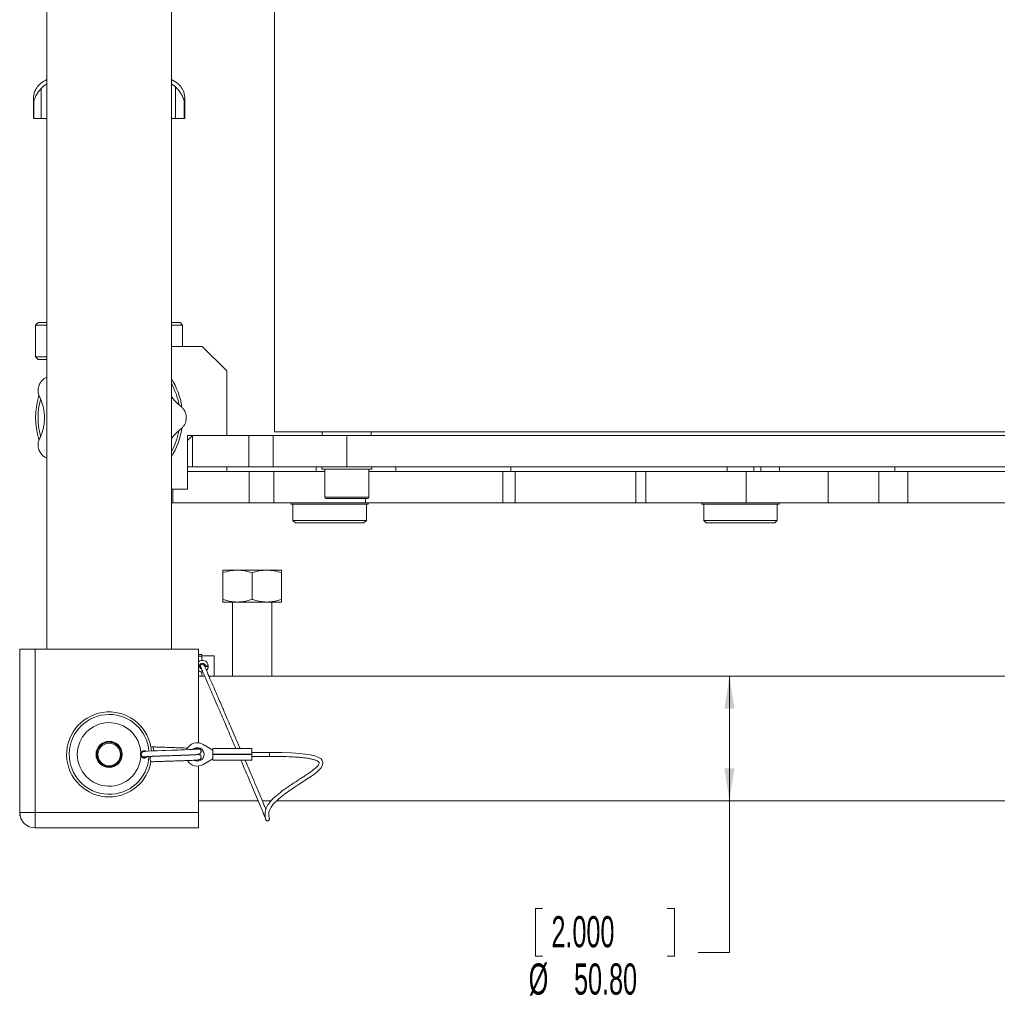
# Model space of a CAD drawing. Header units: millimetres. Extents: x 0 to 1118, y 0 to 864.
# Tile 9 of 26: x 539 to 639, y 343 to 443. Entities that reach past the tile are written whole.
import ezdxf

# ---------------------------------------------------------------- set-up
doc = ezdxf.new("R2010")
doc.units = ezdxf.units.MM
doc.styles.add('SLDTEXTSTYLE3', font='TXT', dxfattribs={"width": 0.605})
doc.dimstyles.new('SLDDIMSTYLE3', dxfattribs={"dimtxt": 3.175, "dimasz": 3.302, "dimexe": 0, "dimexo": 0.0625, "dimgap": 0.79375, "dimtad": 0, "dimtih": 1, "dimtoh": 1, "dimlfac": 4, "dimrnd": 1e-09, "dimzin": 4, "dimdsep": 46, "dimtxsty": 'SLDTEXTSTYLE3', "dimsah": 1, "dimcen": 0.09, "dimadec": 0, "dimazin": 1, "dimtfac": 1, "dimtofl": 0, "dimtmove": 0, "dimatfit": 3, "dimfxl": 1, "dimfrac": 2, "dimtolj": 1, "dimtzin": 12, "dimarcsym": 0})

# ---------------------------------------------------------------- blocks, each defined once
blk = doc.blocks.new('_D_12')
at = {"color": 7, "linetype": 'Continuous', "lineweight": 0}
for p, q in [((611.71, 376.13), (611.71, 363.43)), ((611.71, 347.95), (611.71, 363.43)), ((592.64, 352.44), (591.91, 352.44)), ((591.91, 352.44), (591.91, 347.57)), ((605.37, 352.44), (606.1, 352.44)), ((606.1, 352.44), (606.1, 347.57)), ((591.91, 347.57), (592.64, 347.57)), ((606.1, 347.57), (605.37, 347.57)), ((608.53, 347.95), (611.71, 347.95))]:
    blk.add_line(p, q, dxfattribs=at)
for points in [[(611.71, 376.13), (611.2, 372.83), (612.22, 372.83)], [(611.71, 363.43), (612.22, 366.73), (611.2, 366.73)]]:
    blk.add_solid(points, dxfattribs=at)
at = {"color": 7, "linetype": 'Continuous', "lineweight": 0, "char_height": 3.175, "attachment_point": 1, "style": 'SLDTEXTSTYLE3'}
for s, insert in [('2.000', (593.55, 351.66)), ('%%c', (591.23, 346.83)), ('50.80', (595.86, 346.83))]:
    blk.add_mtext(s, dxfattribs=dict(at, insert=insert))

msp = doc.modelspace()

# ---------------------------------------------------------------- linework, layer by layer
at = {"color": 7, "linetype": 'Continuous', "lineweight": 15}
for p, q in [((542.068, 489.4042), (542.068, 378.9042)), ((554.768, 378.9042), (554.768, 489.4042)), ((565.2955, 475.0479), (565.2955, 401.0479)), ((541.4857, 433.0229), (541.4857, 436.0767)), ((554.768, 436.5332), (555.1889, 436.2415)), ((555.1889, 436.2415), (555.1889, 433.0229)), ((540.7026, 435.0975), (540.7026, 433.0223)), ((556.1334, 433.0224), (556.1334, 435.0985)), ((540.7473, 434.8355), (540.7338, 434.8355)), ((540.7338, 433.0229), (540.7338, 434.8355)), ((540.7473, 434.8355), (540.7473, 433.0229)), ((556.1023, 434.8355), (556.0888, 434.8355)), ((556.0888, 433.0229), (556.0888, 434.8355)), ((556.1023, 434.8355), (556.1023, 433.0229)), ((540.7338, 433.0229), (540.7473, 433.0229)), ((542.068, 433.0229), (541.4857, 433.0229)), ((555.1889, 433.0229), (554.768, 433.0229)), ((556.0888, 433.0229), (556.1023, 433.0229)), ((541.168, 412.1979), (540.918, 411.9479)), ((540.918, 411.9479), (540.918, 408.6979)), ((542.068, 411.9479), (540.918, 411.9479)), ((541.168, 412.1979), (542.068, 412.1979)), ((554.768, 412.1979), (555.668, 412.1979)), ((555.918, 411.9479), (554.768, 411.9479)), ((555.918, 411.9479), (555.668, 412.1979)), ((555.918, 409.7729), (555.918, 411.9479)), ((557.918, 409.7729), (554.768, 409.7729)), ((560.418, 407.2729), (557.918, 409.7729)), ((540.918, 408.6979), (541.168, 408.4479)), ((540.918, 408.6979), (542.068, 408.6979)), ((542.068, 408.4479), (541.168, 408.4479)), ((560.418, 400.6729), (560.418, 407.2729)), ((565.2955, 401.0479), (660.7905, 401.0479)), ((570.1705, 401.0479), (570.1705, 400.6729)), ((575.1705, 400.6729), (575.1705, 401.0479)), ((556.418, 400.6729), (556.418, 395.2229)), ((560.418, 400.6729), (556.418, 400.6729)), ((556.418, 400.1729), (556.918, 400.6729)), ((556.918, 400.6729), (556.918, 397.4979)), ((556.918, 400.6729), (562.6705, 400.6729)), ((562.6705, 397.4979), (562.6705, 400.6729)), ((562.6705, 400.6729), (565.1705, 400.6729)), ((565.1705, 397.4979), (565.1705, 400.6729)), ((565.1705, 400.6729), (572.6705, 400.6729)), ((572.6705, 400.6729), (572.6705, 397.4979)), ((572.6705, 400.6729), (660.7905, 400.6729)), ((556.918, 397.4979), (556.418, 397.4979)), ((560.418, 396.9979), (556.418, 396.9979)), ((556.418, 396.9979), (562.7094, 396.9979)), ((556.918, 397.4979), (562.6705, 397.4979)), ((560.418, 397.4979), (560.418, 396.9979)), ((565.1705, 397.4979), (562.6705, 397.4979)), ((562.7094, 393.8229), (562.7094, 396.9979)), ((562.7094, 396.9979), (565.2094, 396.9979)), ((572.6705, 397.4979), (565.1705, 397.4979)), ((565.2094, 396.9979), (565.2094, 393.8229)), ((565.2094, 396.9979), (570.4205, 396.9979)), ((569.5455, 397.4979), (569.5455, 396.9979)), ((570.108, 397.4979), (570.108, 397.2479)), ((570.108, 397.2479), (575.233, 397.2479)), ((570.4205, 397.2479), (570.4205, 394.3979)), ((572.6705, 397.4979), (662.0155, 397.4979)), ((574.9205, 394.3979), (574.9205, 397.2479)), ((574.9205, 396.9979), (588.5884, 396.9979)), ((575.233, 397.2479), (575.233, 397.4979)), ((577.6705, 397.4979), (577.6705, 396.9979)), ((588.5884, 393.8229), (588.5884, 396.9979)), ((588.5884, 396.9979), (589.8384, 396.9979)), ((589.4205, 396.9979), (589.4205, 397.4979)), ((589.8384, 396.9979), (589.8384, 393.8229)), ((589.8384, 396.9979), (602.1744, 396.9979)), ((602.1744, 396.9979), (602.1744, 393.8229)), ((602.1744, 396.9979), (603.1643, 396.9979)), ((603.1643, 396.9979), (603.1643, 393.8229)), ((603.1643, 396.9979), (613.4317, 396.9979)), ((611.4655, 397.4979), (611.4655, 396.9979)), ((613.4317, 396.9979), (613.4317, 393.8229)), ((613.4317, 396.9979), (621.7819, 396.9979)), ((614.2155, 396.9979), (614.2155, 397.4979)), ((614.9284, 397.4979), (614.9284, 396.9979)), ((616.8201, 397.4979), (616.8201, 396.9979)), ((621.7819, 396.9979), (621.7819, 393.8229)), ((621.7819, 396.9979), (626.9535, 396.9979)), ((626.9535, 393.8229), (626.9535, 396.9979)), ((626.9535, 396.9979), (629.9229, 396.9979)), ((628.5701, 396.9979), (628.5701, 397.4979)), ((629.9229, 396.9979), (629.9229, 393.8229)), ((629.9229, 396.9979), (653.6764, 396.9979)), ((556.418, 395.2229), (554.768, 395.2229)), ((554.918, 393.8229), (554.768, 393.8229)), ((554.918, 393.8229), (562.7094, 393.8229)), ((565.2094, 393.8229), (562.7094, 393.8229)), ((565.2094, 393.8229), (574.5844, 393.8229)), ((566.983, 393.8229), (566.983, 393.6604)), ((574.5844, 393.8229), (588.5884, 393.8229)), ((574.858, 393.6604), (574.858, 393.8229)), ((589.8384, 393.8229), (588.5884, 393.8229)), ((589.8384, 393.8229), (602.1744, 393.8229)), ((602.1744, 393.8229), (603.1643, 393.8229)), ((603.1643, 393.8229), (613.4317, 393.8229)), ((608.903, 393.8229), (608.903, 393.6604)), ((613.4317, 393.8229), (621.7819, 393.8229)), ((616.778, 393.6604), (616.778, 393.8229)), ((621.7819, 393.8229), (626.9535, 393.8229)), ((629.9229, 393.8229), (626.9535, 393.8229)), ((629.9229, 393.8229), (653.6764, 393.8229)), ((566.983, 393.6604), (574.858, 393.6604)), ((567.1705, 393.6604), (567.1705, 392.0104)), ((574.6705, 392.0104), (574.6705, 393.6604)), ((608.903, 393.6604), (616.778, 393.6604)), ((609.0905, 393.6604), (609.0905, 392.0104)), ((616.5905, 392.0104), (616.5905, 393.6604)), ((567.1705, 392.0104), (567.4205, 391.7604)), ((567.1705, 392.0104), (574.6705, 392.0104)), ((574.4205, 391.7604), (567.4205, 391.7604)), ((574.4205, 391.7604), (574.6705, 392.0104)), ((609.0905, 392.0104), (609.3405, 391.7604)), ((609.0905, 392.0104), (616.5905, 392.0104)), ((616.3405, 391.7604), (609.3405, 391.7604)), ((616.3405, 391.7604), (616.5905, 392.0104)), ((560.0082, 386.9417), (561.5082, 386.9417)), ((560.0082, 383.9596), (560.0082, 386.6737)), ((561.5082, 386.9417), (564.5082, 386.9417)), ((563.0082, 383.9596), (563.0082, 386.6737)), ((564.5082, 386.9417), (566.0082, 386.9417)), ((566.0082, 386.6737), (566.0082, 383.9596)), ((560.0082, 383.6917), (561.5082, 383.6917)), ((561.0082, 383.6917), (561.0082, 376.1292)), ((561.5082, 383.6917), (564.5082, 383.6917)), ((564.5082, 383.6917), (566.0082, 383.6917)), ((565.0082, 376.1292), (565.0082, 383.6917)), ((539.293, 362.2417), (539.293, 378.9042)), ((539.293, 378.9042), (540.8805, 378.9042)), ((540.8805, 378.9042), (540.8805, 362.2417)), ((540.8805, 378.9042), (557.543, 378.9042)), ((557.543, 378.9042), (557.543, 369.3383)), ((557.8764, 378.3448), (557.543, 378.3448)), ((557.8764, 378.1787), (557.543, 378.1787)), ((557.8764, 378.3448), (557.8764, 378.1787)), ((559.1264, 378.2167), (557.8764, 378.2167)), ((557.8764, 378.1787), (557.8764, 377.7461)), ((559.1264, 377.1542), (559.1264, 378.2167)), ((557.8764, 377.445), (557.8764, 377.3421)), ((558.2125, 377.0347), (558.2365, 377.1294)), ((558.2365, 377.179), (558.5347, 377.179)), ((558.5347, 377.1294), (558.2365, 377.1294)), ((559.1264, 376.1292), (559.1264, 377.1542)), ((557.8764, 376.1297), (557.543, 376.1297)), ((558.1683, 376.1292), (557.543, 376.1292)), ((557.8764, 376.5622), (557.8764, 376.1297)), ((662.2905, 376.1292), (558.6009, 376.1292)), ((557.543, 368.8303), (557.543, 368.7208)), ((559.0062, 368.5979), (558.0253, 369.1787)), ((562.9749, 368.7495), (559.0062, 368.7495)), ((559.0062, 368.7495), (559.0062, 368.179)), ((562.9749, 368.7495), (562.9749, 368.179)), ((557.543, 367.6071), (557.543, 367.478)), ((558.0253, 367.1297), (559.0062, 367.7104)), ((559.0062, 368.179), (562.9749, 368.179)), ((559.0062, 368.1294), (559.0062, 368.179)), ((559.0062, 368.1294), (559.0062, 367.5588)), ((562.9749, 368.1294), (559.0062, 368.1294)), ((559.0062, 367.5588), (562.9749, 367.5588)), ((564.7852, 368.3526), (562.9749, 368.3526)), ((562.9749, 368.1294), (562.9749, 368.179)), ((562.9749, 368.1294), (562.9749, 367.5588)), ((562.9749, 367.9557), (564.7852, 367.9557)), ((564.7852, 367.9557), (564.7852, 368.3526)), ((557.543, 366.97), (557.543, 362.2417)), ((557.543, 363.4292), (563.624, 363.4292)), ((564.0531, 363.4292), (564.9665, 363.4292)), ((565.5165, 363.4292), (712.5695, 363.4292)), ((540.8805, 362.2417), (539.293, 362.2417)), ((539.293, 362.2417), (539.293, 361.9042)), ((539.293, 361.9042), (539.3293, 361.9042)), ((540.8805, 362.2417), (540.8805, 360.6542)), ((540.8805, 362.2417), (557.543, 362.2417)), ((557.543, 362.2417), (557.543, 360.6542)), ((564.743, 361.6926), (564.7367, 361.7118)), ((557.543, 360.6542), (540.8805, 360.6542))]:
    msp.add_line(p, q, dxfattribs=at)
at = {"color": 9, "linetype": 'Continuous', "lineweight": 15}
for p, q in [((554.918, 395.2229), (554.918, 393.8229)), ((570.4205, 394.3979), (574.9205, 394.3979)), ((574.5844, 394.2479), (574.5844, 393.8229))]:
    msp.add_line(p, q, dxfattribs=at)
at = {"color": 7, "linetype": 'Continuous', "lineweight": 15, "flags": 128}
for points in [[(557.4795, 368.7154), (557.448, 368.7014), (557.3392, 368.6867), (556.9773, 368.6613), (556.5468, 368.6423), (556.1176, 368.6258), (555.7498, 368.6125), (555.4655, 368.6025), (554.8502, 368.5819), (554.1684, 368.5604), (553.782, 368.5486), (553.3292, 368.5329), (552.8452, 368.513), (552.3957, 368.4898), (552.0656, 368.4655), (551.9274, 368.439), (551.9274, 368.439)], [(552.9485, 368.5144), (552.9589, 368.5445), (552.9737, 368.6503), (552.9589, 368.756), (552.9165, 368.8456), (552.8532, 368.9055), (552.7784, 368.9265), (552.7037, 368.9055), (552.6881, 368.8952)], [(552.7769, 367.9541), (552.7037, 367.9331), (552.6403, 367.8732), (552.598, 367.7836), (552.5831, 367.6779), (552.598, 367.5722), (552.6403, 367.4826), (552.7037, 367.4227), (552.7784, 367.4017)], [(564.7373, 361.704), (564.7282, 361.8165), (564.7083, 362.0409), (564.7269, 362.2709), (564.8098, 362.5162), (564.9548, 362.7873), (565.171, 363.0782), (565.6522, 363.567), (565.9669, 363.8337), (566.3295, 364.1137), (566.7434, 364.4102), (567.2119, 364.7274), (567.724, 365.0612), (568.1798, 365.3542), (568.5247, 365.5777), (568.8985, 365.8262), (569.3617, 366.1549), (569.7592, 366.4791), (570.0288, 366.761), (570.1992, 367.0449), (570.2361, 367.3649), (570.1696, 367.5394), (570.0405, 367.6946), (569.7287, 367.8888), (569.3956, 368.0072), (568.9779, 368.1052), (568.4713, 368.1854), (567.841, 368.2524), (567.0405, 368.3059), (566.035, 368.3364), (564.7852, 368.3526), (564.7852, 368.3526)]]:
    msp.add_lwpolyline(points, dxfattribs=at)
at = {"color": 7, "linetype": 'Continuous', "lineweight": 15}
for radius in [1.3335, 1.3018, 1.2763, 1.2446, 1.1493]:
    msp.add_circle((548.418, 368.1542), radius, dxfattribs=at)
for centre, radius, start, end in [((543.0381, 434.6792), 2.5, 112.832822, 132.189392), ((553.7979, 434.6792), 2.5, 48.362075, 67.167178), ((548.418, 402.4979), 7.875, 154.064271, 154.507157), ((548.418, 402.4979), 7.5, 8.364812, 32.149052), ((548.418, 402.4979), 7.25, 10.608995, 28.852834), ((548.418, 402.4979), 7.5, 162.780484, 197.35544), ((548.418, 402.4979), 7.25, 165.232016, 194.789779), ((548.418, 402.4979), 7.875, 359.778557, 0.221443), ((548.418, 402.4979), 7.5, 327.850948, 351.461675), ((548.418, 402.4979), 7.25, 331.147166, 349.097237), ((548.418, 402.4979), 7.875, 205.492843, 205.935729), ((570.5705, 394.3979), 0.15, 180, 270), ((574.7705, 394.3979), 0.15, 270, 0), ((557.9399, 377.1542), 0.5953, 2.388015, 131.810315), ((557.9399, 377.1542), 0.5953, 228.189685, 273.981157), ((557.9399, 377.1542), 0.2977, 4.780192, 250.75649), ((557.9399, 377.1542), 0.1984, 22.041525, 203.349938), ((557.9399, 377.1542), 0.5953, 313.222102, 357.611985), ((548.418, 368.1542), 4.3339, 4.67181, 270), ((548.418, 368.1542), 3.2435, 3.186088, 356.813912), ((557.4187, 368.1542), 1.1906, 59.370176, 155.926486), ((557.4187, 368.1542), 0.6875, 0, 131.430612), ((551.9899, 368.1542), 0.379, 151.601288, 208.398712), ((551.9899, 368.1542), 0.3473, 153.260309, 206.739691), ((557.4187, 368.1542), 0.6875, 241.696313, 0), ((548.418, 368.1542), 4.3339, 270, 350.392021), ((557.4187, 368.1542), 1.1906, 212.240534, 300.629824), ((540.8805, 362.2417), 1.5875, 180, 270)]:
    msp.add_arc(centre, radius, start, end, dxfattribs=at)
at = {"color": 9, "linetype": 'Continuous', "lineweight": 15}
for start, end in [(90, 356.961959), (4.820649, 90)]:
    msp.add_arc((548.418, 368.1542), 4.0727, start, end, dxfattribs=at)
at = {"color": 7, "linetype": 'Continuous', "lineweight": 15}
for points, knots in [([(540.985, 436.0767), (540.9224, 435.9596), (540.7972, 435.7252), (540.7163, 435.3832), (540.6976, 435.1078), (540.709, 434.9379), (540.7222, 434.8575), (540.7312, 434.8403), (540.7338, 434.8355)], [0, 0, 0, 0, 0.28418167, 0.56860696, 0.79368344, 0.91599364, 0.97623905, 1, 1, 1, 1]), ([(540.7473, 434.8355), (540.7541, 434.8483), (540.7875, 434.9108), (540.8695, 435.1717), (541.0488, 435.5107), (541.2734, 435.8386), (541.4358, 436.0208), (541.4857, 436.0767)], [0, 0, 0, 0, 0.0494427, 0.24215578, 0.55247081, 0.86260643, 1, 1, 1, 1]), ([(541.3683, 436.5177), (541.303, 436.4646), (541.1734, 436.359), (541.0475, 436.1704), (540.985, 436.0767)], [0, 0, 0, 0, 0.503286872, 1, 1, 1, 1]), ([(541.4857, 436.0767), (541.6649, 436.2611), (541.852, 436.4537), (542.0592, 436.5381), (542.068, 436.5416)], [0, 0, 0, 0, 0.95740318, 1, 1, 1, 1]), ([(555.1889, 436.2415), (555.2931, 436.1342), (555.5015, 435.9195), (555.7517, 435.5701), (555.9233, 435.2516), (556.0181, 435.0189), (556.0624, 434.884), (556.0817, 434.8485), (556.0888, 434.8355)], [0, 0, 0, 0, 0.23576182, 0.47176732, 0.72392912, 0.87735792, 0.95500557, 1, 1, 1, 1]), ([(555.8511, 436.0767), (555.7226, 436.2606), (555.5864, 436.4556), (555.4638, 436.5407), (555.4568, 436.5455)], [0, 0, 0, 0, 0.9432671, 1, 1, 1, 1]), ([(556.1023, 434.8355), (556.1074, 434.8487), (556.1228, 434.889), (556.1398, 435.0913), (556.1224, 435.3915), (556.0249, 435.7596), (555.904, 435.9802), (555.8511, 436.0767)], [0, 0, 0, 0, 0.0514537, 0.15772149, 0.46097989, 0.76427113, 1, 1, 1, 1]), ([(541.3098, 405.8873), (541.2993, 405.8633), (541.2483, 405.7457), (541.1922, 405.5439), (541.1596, 405.2151), (541.2111, 404.8558), (541.3199, 404.6281), (541.3711, 404.521)], [0, 0, 0, 0, 0.04345426, 0.21282613, 0.48555615, 0.75812849, 1, 1, 1, 1]), ([(542.068, 406.6253), (542.0253, 406.609), (541.8718, 406.5504), (541.6767, 406.3943), (541.5055, 406.2129), (541.4109, 406.0756), (541.3635, 405.995), (541.3422, 405.9538), (541.3362, 405.9421)], [0, 0, 0, 0, 0.13288069, 0.47742434, 0.75007475, 0.8982374, 0.97121675, 1, 1, 1, 1]), ([(541.3711, 404.521), (541.4622, 404.3067), (541.6438, 403.8796), (541.7954, 403.1517), (541.834, 402.5159), (541.8039, 401.9709), (541.7023, 401.3637), (541.5126, 400.7667), (541.3572, 400.4482), (541.2921, 400.3149)], [0, 0, 0, 0, 0.17620928, 0.35121226, 0.47388715, 0.58538309, 0.69981452, 0.87437308, 1, 1, 1, 1]), ([(555.7854, 403.6229), (555.6297, 403.7497), (555.3191, 404.0026), (554.9464, 404.4007), (554.788, 404.6455), (554.768, 404.6763)], [0, 0, 0, 0, 0.46781196, 0.93298705, 1, 1, 1, 1]), ([(556.293, 402.5283), (556.2919, 402.5558), (556.2886, 402.6405), (556.2637, 402.8246), (556.1829, 403.0986), (556.0162, 403.3937), (555.8549, 403.5539), (555.7854, 403.6229)], [0, 0, 0, 0, 0.05167604, 0.15970342, 0.45906726, 0.7669812, 1, 1, 1, 1]), ([(555.6449, 401.2631), (555.7342, 401.3341), (555.9153, 401.478), (556.1091, 401.7545), (556.2251, 402.0213), (556.273, 402.2373), (556.2891, 402.366), (556.2919, 402.4402), (556.293, 402.4675)], [0, 0, 0, 0, 0.23253913, 0.47177236, 0.72393175, 0.87735909, 0.955006, 1, 1, 1, 1]), ([(554.768, 400.3152), (554.7999, 400.3636), (554.9357, 400.5697), (555.2438, 400.9125), (555.504, 401.14), (555.6449, 401.2631)], [0, 0, 0, 0, 0.123475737, 0.525599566, 1, 1, 1, 1]), ([(541.2921, 400.3149), (541.2536, 400.2021), (541.1767, 399.9765), (541.1667, 399.6568), (541.2039, 399.4097), (541.252, 399.2502), (541.2855, 399.1629), (541.3044, 399.1205), (541.3098, 399.1085)], [0, 0, 0, 0, 0.28418167, 0.56860696, 0.79368344, 0.91599364, 0.97623905, 1, 1, 1, 1]), ([(541.3362, 399.0537), (541.3484, 399.0305), (541.4085, 398.9173), (541.532, 398.7486), (541.7542, 398.5214), (541.9677, 398.4149), (542.068, 398.3648)], [0, 0, 0, 0, 0.05973582, 0.29256845, 0.66748575, 1, 1, 1, 1]), ([(570.5705, 394.2479), (570.5986, 394.2479), (570.6417, 394.2479), (570.9036, 394.2479), (571.1746, 394.2479), (571.5111, 394.2479), (572, 394.2479), (572.6705, 394.2479), (573.3411, 394.2479), (573.83, 394.2479), (574.1664, 394.2479), (574.4375, 394.2479), (574.6993, 394.2479), (574.7425, 394.2479), (574.7705, 394.2479)], [0, 0, 0, 0, 0.11972842, 0.18418033, 0.25, 0.31581967, 0.38027158, 0.5, 0.61972842, 0.68418033, 0.75, 0.81581967, 0.88027158, 1, 1, 1, 1]), ([(560.0082, 386.6737), (560.2518, 386.7486), (560.7435, 386.8998), (561.2517, 386.9276), (561.5082, 386.9417)], [0, 0, 0, 0, 0.49545796, 1, 1, 1, 1]), ([(560.0082, 386.9417), (560.0082, 386.9282), (560.0082, 386.9009), (560.0082, 386.75), (560.0082, 386.6737)], [0, 0, 0, 0, 0.49451073, 1, 1, 1, 1]), ([(561.5082, 386.9417), (561.7595, 386.9282), (562.2678, 386.9009), (562.7596, 386.75), (563.0082, 386.6737)], [0, 0, 0, 0, 0.49451073, 1, 1, 1, 1]), ([(563.0082, 386.6737), (563.2518, 386.7486), (563.7435, 386.8998), (564.2517, 386.9276), (564.5082, 386.9417)], [0, 0, 0, 0, 0.49545796, 1, 1, 1, 1]), ([(564.5082, 386.9417), (564.7595, 386.9282), (565.2678, 386.9009), (565.7596, 386.75), (566.0082, 386.6737)], [0, 0, 0, 0, 0.49451073, 1, 1, 1, 1]), ([(566.0082, 386.6737), (566.0082, 386.7486), (566.0082, 386.8998), (566.0082, 386.9276), (566.0082, 386.9417)], [0, 0, 0, 0, 0.49545796, 1, 1, 1, 1]), ([(561.5082, 383.6917), (561.2568, 383.7052), (560.7486, 383.7325), (560.2568, 383.8833), (560.0082, 383.9596)], [0, 0, 0, 0, 0.494510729, 1, 1, 1, 1]), ([(560.0082, 383.9596), (560.0082, 383.8847), (560.0082, 383.7336), (560.0082, 383.7057), (560.0082, 383.6917)], [0, 0, 0, 0, 0.49545796, 1, 1, 1, 1]), ([(563.0082, 383.9596), (562.7646, 383.8847), (562.2729, 383.7336), (561.7646, 383.7057), (561.5082, 383.6917)], [0, 0, 0, 0, 0.495457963, 1, 1, 1, 1]), ([(564.5082, 383.6917), (564.2568, 383.7052), (563.7486, 383.7325), (563.2568, 383.8833), (563.0082, 383.9596)], [0, 0, 0, 0, 0.494510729, 1, 1, 1, 1]), ([(566.0082, 383.9596), (565.7646, 383.8847), (565.2729, 383.7336), (564.7646, 383.7057), (564.5082, 383.6917)], [0, 0, 0, 0, 0.49545796, 1, 1, 1, 1]), ([(566.0082, 383.6917), (566.0082, 383.7052), (566.0082, 383.7325), (566.0082, 383.8833), (566.0082, 383.9596)], [0, 0, 0, 0, 0.49451073, 1, 1, 1, 1]), ([(557.7567, 377.0779), (557.7605, 377.0692), (557.7677, 377.0527), (557.8338, 376.9004), (557.9265, 376.6867), (558.0816, 376.3293), (558.3136, 375.7942), (558.6741, 374.9625), (559.0788, 374.0265), (559.5026, 373.0467), (559.869, 372.2005), (560.1965, 371.4434), (560.487, 370.7699), (560.7556, 370.1455), (561.0162, 369.5387), (561.2175, 369.07), (561.3306, 368.8067), (561.3551, 368.7495)], [0, 0, 0, 0, 0.047218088, 0.090112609, 0.130865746, 0.171067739, 0.251342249, 0.330724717, 0.455082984, 0.554209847, 0.642297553, 0.722237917, 0.792385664, 0.853506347, 0.917624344, 0.982106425, 1, 1, 1, 1]), ([(561.7878, 368.7495), (561.7702, 368.7903), (561.6033, 369.179), (561.3011, 369.8793), (560.9042, 370.7996), (560.566, 371.584), (560.3156, 372.165), (560.1055, 372.6525), (559.8896, 373.1529), (559.6034, 373.8153), (559.2617, 374.6043), (558.8906, 375.4608), (558.5851, 376.1658), (558.37, 376.6615), (558.2366, 376.9692), (558.1586, 377.1487), (558.1307, 377.213), (558.1258, 377.2243), (558.1232, 377.2303)], [0, 0, 0, 0, 0.01261651, 0.12001276, 0.21540706, 0.295891, 0.36153219, 0.39477103, 0.44682512, 0.51692232, 0.60182447, 0.69656919, 0.79487303, 0.84386914, 0.89281324, 0.94383842, 0.97029716, 1, 1, 1, 1]), ([(556.4362, 368.7996), (556.4268, 368.8), (556.3201, 368.8047), (556.0157, 368.8161), (555.5496, 368.8315), (554.9607, 368.849), (554.2908, 368.8708), (553.6593, 368.8928), (553.1405, 368.9121), (552.9041, 368.9215), (552.7829, 368.9264)], [0, 0, 0, 0, 0.00934582, 0.10625342, 0.26116114, 0.38806779, 0.55349585, 0.76054786, 0.8773237, 1, 1, 1, 1]), ([(557.5583, 368.7168), (557.5418, 368.7234), (557.5104, 368.7359), (557.3452, 368.7511), (557.1815, 368.7615), (557.1133, 368.7658)], [0, 0, 0, 0, 0.391336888, 0.746705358, 1, 1, 1, 1]), ([(557.5075, 368.1576), (557.532, 368.1598), (557.5855, 368.1647), (557.6739, 368.2033), (557.7421, 368.2679), (557.7812, 368.3418), (557.798, 368.4084), (557.7978, 368.479), (557.7797, 368.5474), (557.7461, 368.6077), (557.689, 368.6696), (557.6046, 368.7177), (557.5371, 368.7248), (557.5058, 368.7281)], [0, 0, 0, 0, 0.0893511, 0.19530977, 0.32088066, 0.39106518, 0.46485319, 0.54066211, 0.61657256, 0.69068598, 0.76147726, 0.88945692, 1, 1, 1, 1]), ([(551.6565, 368.3344), (551.6566, 368.3329), (551.6569, 368.3299), (551.658, 368.3263), (551.6596, 368.3239), (551.6606, 368.3232), (551.6611, 368.3229)], [0, 0, 0, 0, 0.34702293, 0.69635285, 0.87083609, 1, 1, 1, 1]), ([(551.6611, 367.9855), (551.6605, 367.9851), (551.6593, 367.9842), (551.6576, 367.9813), (551.6568, 367.9777), (551.6566, 367.9749), (551.6565, 367.9739)], [0, 0, 0, 0, 0.15789795, 0.367391, 0.7554633, 1, 1, 1, 1]), ([(551.6611, 368.3229), (551.6712, 368.341), (551.7011, 368.3948), (551.7761, 368.4684), (551.8902, 368.526), (552.0212, 368.54), (552.1298, 368.5219), (552.1803, 368.4846), (552.1934, 368.4749)], [0, 0, 0, 0, 0.09671736, 0.28648179, 0.48904818, 0.70337221, 0.92295633, 1, 1, 1, 1]), ([(551.6798, 368.3104), (551.6798, 368.3104), (551.6799, 368.3107), (551.6793, 368.3116), (551.6761, 368.3141), (551.6697, 368.3181), (551.664, 368.3213), (551.6611, 368.3229)], [0, 0, 0, 0, 0.03196062, 0.20507083, 0.4705303, 0.73525113, 1, 1, 1, 1]), ([(551.6611, 367.9855), (551.664, 367.9871), (551.6697, 367.9902), (551.6761, 367.9942), (551.6793, 367.9967), (551.6799, 367.9976), (551.6798, 367.9979), (551.6798, 367.9979)], [0, 0, 0, 0, 0.26474887, 0.5294697, 0.79492917, 0.96803938, 1, 1, 1, 1]), ([(552.3015, 367.9293), (552.2958, 367.9197), (552.2687, 367.8743), (552.1884, 367.8181), (552.07, 367.7725), (551.9366, 367.7714), (551.8089, 367.8171), (551.7136, 367.895), (551.6756, 367.9605), (551.6611, 367.9855)], [0, 0, 0, 0, 0.04212637, 0.19879251, 0.36327783, 0.53593984, 0.71391842, 0.89087725, 1, 1, 1, 1]), ([(552.1322, 368.4704), (552.1313, 368.471), (552.0954, 368.4954), (552.008, 368.5053), (551.8889, 368.4942), (551.7843, 368.4412), (551.7161, 368.3747), (551.6887, 368.3262), (551.6798, 368.3104)], [0, 0, 0, 0, 0.00571151, 0.24368058, 0.47625614, 0.69571758, 0.90048846, 1, 1, 1, 1]), ([(551.6798, 367.9979), (551.6928, 367.9759), (551.7277, 367.9168), (551.8144, 367.8462), (551.9312, 367.8046), (552.0534, 367.8053), (552.161, 367.8477), (552.2292, 367.8916), (552.2502, 367.9247), (552.2507, 367.9256)], [0, 0, 0, 0, 0.10970273, 0.29408241, 0.48020759, 0.66087151, 0.83260613, 0.99556306, 1, 1, 1, 1]), ([(551.9799, 368.4503), (551.9553, 368.4481), (551.9016, 368.4432), (551.8126, 368.4048), (551.7441, 368.3401), (551.7047, 368.2661), (551.6877, 368.1996), (551.6878, 368.1289), (551.7057, 368.0605), (551.7391, 368.0002), (551.796, 367.9384), (551.8797, 367.8903), (551.9471, 367.8831), (551.9783, 367.8797)], [0, 0, 0, 0, 0.09125252, 0.19840572, 0.32458428, 0.39488901, 0.46868933, 0.54440948, 0.6201326, 0.69395804, 0.7643542, 0.89117987, 1, 1, 1, 1]), ([(551.9269, 367.8917), (551.9417, 367.8853), (551.9715, 367.8726), (552.0689, 367.8593), (552.1615, 367.8531), (552.1626, 367.853)], [0, 0, 0, 0, 0.495948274, 0.993773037, 1, 1, 1, 1]), ([(552.0045, 367.8921), (552.0265, 367.8999), (552.0688, 367.915), (552.369, 367.9365), (552.6658, 367.9512), (552.7955, 367.9576)], [0, 0, 0, 0, 0.37838119, 0.72842428, 1, 1, 1, 1]), ([(557.3735, 368.1357), (557.3627, 368.1341), (557.2919, 368.124), (557.0275, 368.1067), (556.5903, 368.0881), (556.1586, 368.0716), (555.7865, 368.0581), (555.3646, 368.0433), (554.8307, 368.0254), (554.2576, 368.0074), (553.7463, 367.9922), (553.2964, 367.9763), (552.9495, 367.9629), (552.7993, 367.955), (552.7769, 367.9538)], [0, 0, 0, 0, 0.025004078, 0.164156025, 0.276318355, 0.368533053, 0.439815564, 0.492065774, 0.60066605, 0.719957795, 0.789994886, 0.877091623, 0.981706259, 1, 1, 1, 1]), ([(552.7955, 367.9576), (552.8172, 367.9588), (552.9628, 367.9664), (553.3044, 367.9797), (553.7491, 367.9954), (554.2581, 368.0105), (554.8309, 368.0286), (555.3655, 368.0465), (555.7887, 368.0613), (556.165, 368.0749), (556.6037, 368.0917), (557.0634, 368.111), (557.3695, 368.1328), (557.5303, 368.1531), (557.5491, 368.1639), (557.5588, 368.1695)], [0, 0, 0, 0, 0.01588173, 0.10659749, 0.18235697, 0.24339802, 0.34751553, 0.44242696, 0.48813505, 0.55057511, 0.63156879, 0.7305004, 0.85395843, 0.92461744, 1, 1, 1, 1]), ([(552.7958, 367.402), (552.8174, 367.4032), (552.9629, 367.4108), (553.3044, 367.424), (553.7491, 367.4398), (554.2581, 367.4549), (554.8309, 367.4729), (555.3655, 367.4909), (555.7887, 367.5057), (556.165, 367.5193), (556.6037, 367.536), (557.0634, 367.5554), (557.3695, 367.5772), (557.5303, 367.5975), (557.5491, 367.6083), (557.5588, 367.6139)], [0, 0, 0, 0, 0.01581818, 0.1065398, 0.18230417, 0.24334917, 0.3474734, 0.44239096, 0.488102, 0.55054609, 0.631545, 0.730483, 0.853949, 0.92461257, 1, 1, 1, 1]), ([(557.5075, 367.6019), (557.532, 367.6042), (557.5855, 367.6091), (557.6739, 367.6477), (557.7421, 367.7123), (557.7812, 367.7862), (557.798, 367.8527), (557.7978, 367.9234), (557.7797, 367.9918), (557.7462, 368.0522), (557.689, 368.1136), (557.6202, 368.1556), (557.5687, 368.1622), (557.5533, 368.1642)], [0, 0, 0, 0, 0.09467885, 0.20695553, 0.34001385, 0.41438328, 0.49257106, 0.57290025, 0.65333702, 0.73186961, 0.80688197, 0.94249269, 1, 1, 1, 1]), ([(561.866, 367.5588), (561.9695, 367.3176), (562.2038, 366.771), (562.5644, 365.9276), (562.9586, 365.0033), (563.36, 364.0572), (563.728, 363.1839), (564.0359, 362.4452), (564.2681, 361.8792), (564.4055, 361.5165), (564.4142, 361.4832), (564.4187, 361.4659)], [0, 0, 0, 0, 0.09202902, 0.20845639, 0.32314645, 0.44925348, 0.58105759, 0.68056024, 0.78042863, 0.88582165, 1, 1, 1, 1]), ([(564.4123, 362.5606), (564.3606, 362.6875), (564.2242, 363.0219), (563.963, 363.6465), (563.6716, 364.3378), (563.3154, 365.1781), (562.8724, 366.2188), (562.5057, 367.0778), (562.3085, 367.537), (562.2991, 367.5588)], [0, 0, 0, 0, 0.09496289, 0.25014471, 0.39160469, 0.51265148, 0.74126984, 0.98768968, 1, 1, 1, 1]), ([(564.7852, 367.9557), (565.1958, 367.9502), (565.9405, 367.9401), (566.9522, 367.9206), (567.7541, 367.866), (568.3863, 367.801), (568.8894, 367.7238), (569.2818, 367.635), (569.5497, 367.5405), (569.7045, 367.4593), (569.82, 367.3769), (569.8714, 367.2746), (569.7911, 367.0855), (569.5784, 366.8403), (569.2396, 366.5523), (568.8219, 366.251), (568.416, 365.9797), (568.0356, 365.7327), (567.6266, 365.4704), (567.1661, 365.1735), (566.7004, 364.8645), (566.273, 364.5668), (565.7636, 364.1887), (565.221, 363.7301), (564.8121, 363.2862), (564.5698, 362.931), (564.4349, 362.6669), (564.3561, 362.4066), (564.3176, 362.0926), (564.3259, 361.7861), (564.395, 361.5253), (564.4133, 361.4814), (564.4227, 361.4587)], [0, 0, 0, 0, 0.0620153, 0.11247268, 0.15281167, 0.18506938, 0.21173729, 0.23484451, 0.25480484, 0.26552241, 0.27775832, 0.30330482, 0.3267268, 0.35061772, 0.37977379, 0.41261499, 0.43843058, 0.45841264, 0.48314145, 0.51238258, 0.54082042, 0.56783248, 0.59374306, 0.64557344, 0.69901844, 0.73524537, 0.77131118, 0.81006781, 0.84745503, 0.89261704, 0.94442651, 1, 1, 1, 1]), ([(564.421, 361.4603), (564.4344, 361.445), (564.4604, 361.4154), (564.5112, 361.3892), (564.5609, 361.3779), (564.6166, 361.379), (564.672, 361.3969), (564.7227, 361.4339), (564.761, 361.4845), (564.7826, 361.5522), (564.7791, 361.6302), (564.753, 361.6748), (564.7399, 361.6973)], [0, 0, 0, 0, 0.09594745, 0.18539699, 0.2657625, 0.3361234, 0.44832931, 0.53596621, 0.63504635, 0.74963073, 0.87424579, 1, 1, 1, 1])]:
    msp.add_open_spline(points, degree=3, knots=knots, dxfattribs=at)
for points in [[(540.7473, 433.0229), (540.7784, 433.0229), (540.8405, 433.0229), (541.0089, 433.0229), (541.2217, 433.0229), (541.3977, 433.0229), (541.4857, 433.0229)], [(555.1889, 433.0229), (555.2959, 433.0229), (555.5099, 433.0229), (555.7723, 433.0229), (555.9792, 433.0229), (556.0522, 433.0229), (556.0888, 433.0229)]]:
    msp.add_open_spline(points, degree=3, dxfattribs=at)

# ---------------------------------------------------------------- dimensions: what is measured, and where the dimension line sits
at = {"color": 7, "linetype": 'Continuous', "lineweight": 0}
dim = msp.add_linear_dim(base=(611.7101, 363.4292), p1=(666.4155, 376.1292), p2=(556.293, 363.4292), angle=90, text='%%c<>', dimstyle='SLDDIMSTYLE3', dxfattribs=at)
dim.commit()
dim.dimension.update_dxf_attribs({"geometry": '_D_12', "text_midpoint": (611.7101, 347.9542), "dimtype": 160})

doc.saveas('drawing.dxf')
